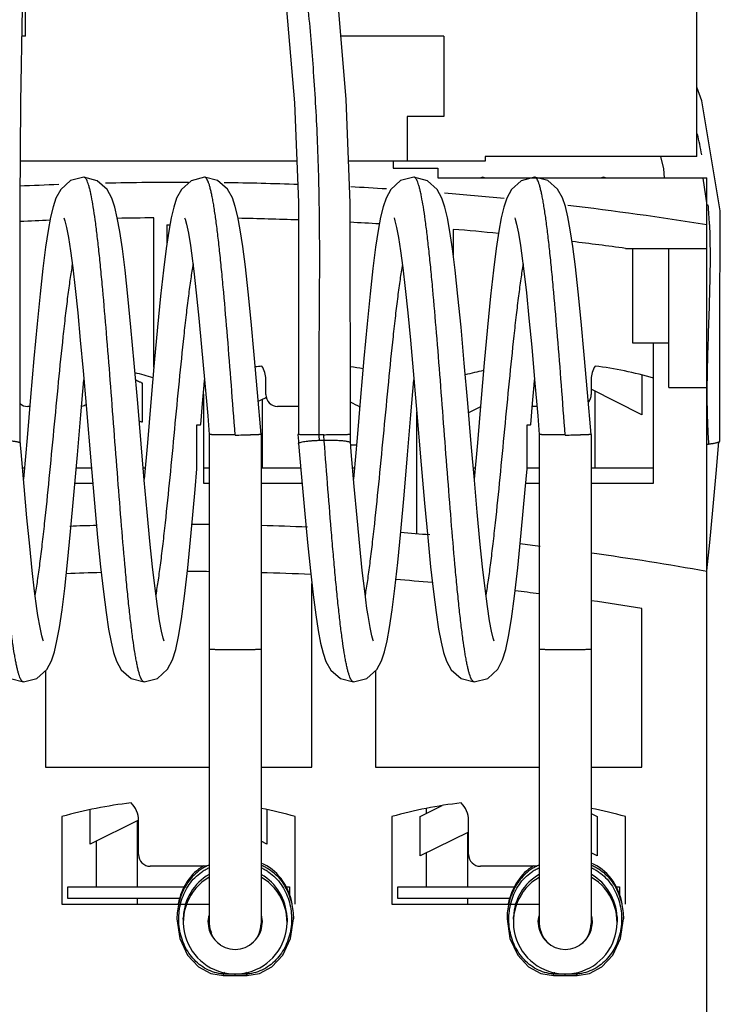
# Model space of a CAD drawing. Header units: millimetres. Extents: x 29 to 75, y 12 to 133.
# Tile 3 of 4: x 46 to 75, y 55 to 97. Entities that reach past the tile are written whole.
import ezdxf

# ---------------------------------------------------------------- set-up
doc = ezdxf.new("R2010")
doc.units = ezdxf.units.MM
doc.header["$LTSCALE"] = 9.408612
for name, color, linetype in [('00_COMPONENTS_1', 7, 'CONTINUOUS'), ('00_COMPONENTS_10_1', 7, 'CONTINUOUS'), ('00_COMPONENTS_13', 7, 'CONTINUOUS'), ('00_COMPONENTS_2_1', 7, 'CONTINUOUS'), ('00_COMPONENTS_46_1', 7, 'CONTINUOUS')]:
    doc.layers.add(name, color=color, linetype=linetype)

msp = doc.modelspace()

# ---------------------------------------------------------------- linework, layer by layer
at = {"layer": '00_COMPONENTS_1', "color": 7, "linetype": 'Continuous'}
for p, q in [((74.632, 90.299), (74.793, 89.16)), ((74.91, 88.338), (74.911, 88.32))]:
    msp.add_line(p, q, dxfattribs=at)
for points in [[(75.355, 79.151), (75.345, 83.685), (75.371, 88.917), (74.59, 93.577), (74.368, 94.157)], [(72.833, 91.222), (72.967, 90.695), (72.989, 90.322)], [(74.909, 88.338), (74.91, 88.332), (74.91, 88.32)]]:
    msp.add_lwpolyline(points, dxfattribs=at)
for centre, radius, start, end in [((53.896, 87.509), 21.031, 10.3453, 12.8496), ((52.757, 87.437), 22.172, 2.3284, 4.495), ((98.595, 80.731), 23.785, 183.0868, 184.1062), ((73.901, 86.164), 7.202, 277.187, 277.7411)]:
    msp.add_arc(centre, radius, start, end, dxfattribs=at)
for points, knots in [([(74.911, 88.32), (74.914, 88.238), (74.926, 87.905), (74.932, 87.572), (74.934, 87.321)], [0, 0, 0, 0, 0.247856, 1, 1, 1, 1]), ([(74.934, 87.321), (74.938, 86.839), (74.927, 85.864), (74.881, 84.394), (74.829, 82.911), (74.807, 81.919), (74.804, 81.423)], [0, 0, 0, 0, 0.245389, 0.495425, 0.747733, 1, 1, 1, 1]), ([(74.804, 81.423), (74.803, 81.257), (74.802, 80.6), (74.818, 79.942), (74.845, 79.45)], [0, 0, 0, 0, 0.25156, 1, 1, 1, 1]), ([(74.871, 79.028), (74.924, 79.035), (75.021, 79.05), (75.138, 79.071), (75.218, 79.089), (75.266, 79.101), (75.304, 79.114), (75.325, 79.123), (75.334, 79.128)], [0, 0, 0, 0, 0.332877, 0.624473, 0.747304, 0.851874, 0.936562, 1, 1, 1, 1]), ([(75.334, 79.128), (75.337, 79.13), (75.343, 79.133), (75.351, 79.14), (75.355, 79.147), (75.355, 79.151)], [0, 0, 0, 0, 0.351759, 0.626621, 1, 1, 1, 1])]:
    msp.add_open_spline(points, degree=3, knots=knots, dxfattribs=at)
at = {"layer": '00_COMPONENTS_10_1', "color": 7, "linetype": 'Continuous'}
for p, q in [((48.375, 90.344), (48.375, 90.344)), ((53.496, 90.343), (53.495, 90.343)), ((62.375, 90.344), (62.375, 90.344)), ((65.291, 90.343), (65.207, 90.322)), ((65.291, 90.343), (65.291, 90.343)), ((65.372, 90.322), (65.291, 90.343)), ((67.496, 90.343), (67.495, 90.343)), ((70.411, 90.344), (70.327, 90.322)), ((70.411, 90.344), (70.411, 90.344)), ((70.495, 90.322), (70.411, 90.344)), ((53.173, 77.98), (53.173, 79.84)), ((67.173, 77.98), (67.173, 79.84)), ((53.693, 79.435), (53.693, 79.435)), ((53.693, 79.435), (53.693, 58.699)), ((55.893, 79.435), (55.893, 79.435)), ((55.893, 79.435), (55.893, 58.699)), ((57.454, 79.435), (57.478, 79.146)), ((67.693, 79.435), (67.693, 79.435)), ((67.693, 79.435), (67.693, 58.699)), ((69.893, 79.435), (69.893, 79.435)), ((69.893, 79.435), (69.893, 58.699)), ((45.716, 78.695), (45.678, 79.136)), ((59.716, 78.695), (59.678, 79.138)), ((45.815, 68.944), (45.815, 68.944)), ((50.936, 68.944), (50.936, 68.944)), ((59.815, 68.944), (59.815, 68.944)), ((64.936, 68.944), (64.936, 68.944))]:
    msp.add_line(p, q, dxfattribs=at)
for points in [[(48.375, 90.344), (47.809, 90.197), (47.393, 89.823), (47.193, 89.457), (47.069, 89.089), (46.963, 88.648), (46.859, 88.086), (46.751, 87.369), (46.637, 86.478), (46.518, 85.401), (46.391, 84.128), (46.256, 82.658), (46.113, 81.021), (45.966, 79.292), (45.83, 77.703), (45.815, 77.541)], [(51.78, 70.668), (51.739, 70.795), (51.669, 71.089), (51.585, 71.537), (51.493, 72.137), (51.394, 72.898), (51.288, 73.827), (51.176, 74.914), (51.06, 76.139), (50.939, 77.5), (50.806, 79.041), (50.66, 80.762), (50.513, 82.459), (50.373, 83.989), (50.244, 85.295), (50.123, 86.395), (50.009, 87.305), (49.9, 88.039), (49.794, 88.615), (49.687, 89.069), (49.561, 89.449), (49.359, 89.821), (48.944, 90.195), (48.375, 90.344)], [(53.496, 90.343), (52.928, 90.195), (52.51, 89.819), (52.31, 89.449), (52.185, 89.074), (52.079, 88.624), (51.973, 88.049), (51.863, 87.314), (51.748, 86.399), (51.627, 85.295), (51.498, 83.987), (51.359, 82.471), (51.214, 80.8), (51.068, 79.08), (50.935, 77.537)], [(55.893, 79.435), (55.742, 81.21), (55.602, 82.809), (55.47, 84.229), (55.345, 85.48), (55.226, 86.541), (55.114, 87.411), (55.008, 88.108), (54.905, 88.659), (54.799, 89.097), (54.673, 89.47), (54.466, 89.839), (54.05, 90.203), (53.495, 90.343)], [(62.375, 90.344), (61.809, 90.197), (61.393, 89.823), (61.193, 89.457), (61.069, 89.089), (60.963, 88.648), (60.859, 88.086), (60.751, 87.369), (60.637, 86.478), (60.518, 85.401), (60.391, 84.128), (60.256, 82.658), (60.113, 81.021), (59.966, 79.292), (59.83, 77.703), (59.815, 77.541)], [(65.78, 70.668), (65.739, 70.795), (65.669, 71.089), (65.585, 71.537), (65.493, 72.137), (65.394, 72.898), (65.288, 73.827), (65.176, 74.914), (65.06, 76.139), (64.939, 77.5), (64.806, 79.041), (64.66, 80.762), (64.513, 82.459), (64.373, 83.989), (64.244, 85.295), (64.123, 86.395), (64.009, 87.305), (63.9, 88.039), (63.794, 88.615), (63.687, 89.069), (63.561, 89.449), (63.359, 89.821), (62.944, 90.195), (62.375, 90.344)], [(67.496, 90.343), (66.928, 90.195), (66.51, 89.819), (66.31, 89.449), (66.185, 89.074), (66.079, 88.624), (65.973, 88.049), (65.863, 87.314), (65.748, 86.399), (65.627, 85.295), (65.498, 83.987), (65.359, 82.471), (65.214, 80.8), (65.068, 79.08), (64.935, 77.537)], [(69.893, 79.435), (69.742, 81.21), (69.602, 82.809), (69.47, 84.229), (69.345, 85.48), (69.226, 86.541), (69.114, 87.411), (69.008, 88.108), (68.905, 88.659), (68.799, 89.097), (68.673, 89.47), (68.466, 89.839), (68.05, 90.203), (67.495, 90.343)], [(47.531, 88.62), (47.571, 88.497), (47.638, 88.216), (47.719, 87.79), (47.808, 87.221), (47.903, 86.505), (48.005, 85.63), (48.113, 84.598), (48.225, 83.427), (48.342, 82.128), (48.469, 80.662), (48.683, 78.149)], [(52.651, 88.62), (52.669, 88.57), (52.73, 88.345), (52.808, 87.966), (52.895, 87.44), (52.942, 87.121), (53.04, 86.364), (53.145, 85.444), (53.256, 84.363), (53.372, 83.137), (53.494, 81.771), (53.627, 80.223), (53.694, 79.435)], [(61.531, 88.62), (61.571, 88.497), (61.638, 88.216), (61.719, 87.79), (61.808, 87.221), (61.903, 86.505), (62.005, 85.63), (62.113, 84.598), (62.225, 83.427), (62.342, 82.128), (62.469, 80.662), (62.683, 78.149)], [(66.651, 88.62), (66.669, 88.57), (66.73, 88.345), (66.808, 87.966), (66.895, 87.44), (66.942, 87.121), (67.04, 86.364), (67.145, 85.444), (67.256, 84.363), (67.372, 83.137), (67.494, 81.771), (67.627, 80.223), (67.694, 79.435)], [(45.815, 68.944), (46.384, 69.092), (46.799, 69.466), (47.002, 69.84), (47.128, 70.222), (47.235, 70.677), (47.341, 71.255), (47.45, 71.992), (47.565, 72.908), (47.686, 74.009), (47.815, 75.322), (47.956, 76.865), (48.103, 78.568), (48.248, 80.266), (48.375, 81.748)], [(53.333, 79.852), (53.409, 80.754), (53.475, 81.521), (53.496, 81.748)], [(59.815, 68.944), (60.384, 69.092), (60.799, 69.466), (61.002, 69.84), (61.128, 70.222), (61.235, 70.677), (61.341, 71.255), (61.45, 71.992), (61.565, 72.908), (61.686, 74.009), (61.815, 75.322), (61.956, 76.865), (62.103, 78.568), (62.248, 80.266), (62.375, 81.748)], [(67.333, 79.852), (67.409, 80.754), (67.475, 81.521), (67.496, 81.748)], [(43.484, 79.075), (43.595, 77.779), (43.732, 76.229), (43.861, 74.847), (43.983, 73.646), (44.099, 72.629), (44.209, 71.789), (44.314, 71.115), (44.415, 70.584), (44.519, 70.163), (44.643, 69.805), (44.848, 69.444), (45.265, 69.082), (45.815, 68.944)], [(57.486, 79.055), (57.595, 77.779), (57.732, 76.229), (57.861, 74.847), (57.983, 73.646), (58.099, 72.629), (58.209, 71.789), (58.314, 71.115), (58.415, 70.584), (58.519, 70.163), (58.643, 69.805), (58.848, 69.444), (59.265, 69.082), (59.815, 68.944)], [(74.803, 73.646), (74.925, 74.847), (75.055, 76.229), (75.191, 77.779), (75.306, 79.126)], [(46.661, 70.666), (46.648, 70.701), (46.591, 70.902), (46.516, 71.255), (46.43, 71.754), (46.384, 72.059), (46.288, 72.783), (46.186, 73.663), (46.077, 74.7), (45.963, 75.892), (45.842, 77.229), (45.716, 78.695)], [(60.661, 70.666), (60.648, 70.701), (60.591, 70.902), (60.516, 71.255), (60.43, 71.754), (60.384, 72.059), (60.288, 72.783), (60.186, 73.663), (60.077, 74.7), (59.963, 75.892), (59.842, 77.229), (59.716, 78.695)], [(48.683, 78.149), (48.825, 76.526), (48.96, 75.069), (49.085, 73.815), (49.204, 72.756), (49.316, 71.88), (49.424, 71.174), (49.527, 70.621), (49.633, 70.185), (49.758, 69.82), (49.959, 69.456), (50.376, 69.087), (50.936, 68.944)], [(62.683, 78.149), (62.825, 76.526), (62.96, 75.069), (63.085, 73.815), (63.204, 72.756), (63.316, 71.88), (63.424, 71.174), (63.527, 70.621), (63.633, 70.185), (63.758, 69.82), (63.959, 69.456), (64.376, 69.087), (64.936, 68.944)], [(50.936, 68.944), (51.505, 69.092), (51.928, 69.477), (52.137, 69.877), (52.271, 70.309), (52.393, 70.868), (52.517, 71.616), (52.646, 72.584), (52.782, 73.781), (52.93, 75.261), (53.097, 77.098), (53.173, 77.98)], [(64.936, 68.944), (65.505, 69.092), (65.928, 69.477), (66.137, 69.877), (66.271, 70.309), (66.393, 70.868), (66.517, 71.616), (66.646, 72.584), (66.782, 73.781), (66.93, 75.261), (67.097, 77.098), (67.173, 77.98)]]:
    msp.add_lwpolyline(points, dxfattribs=at)
for centre, radius, start, end in [((54.832, 119.692), 40.281, 269.9441, 270.8634), ((68.832, 119.692), 40.281, 269.9441, 270.8634), ((54.793, 58.696), 1.1, 180, 360), ((68.793, 58.696), 1.1, 180, 360)]:
    msp.add_arc(centre, radius, start, end, dxfattribs=at)
for points, knots in [([(50.936, 68.944), (50.929, 68.944), (50.915, 68.947), (50.894, 68.957), (50.874, 68.974), (50.845, 69.007), (50.811, 69.066), (50.771, 69.156), (50.732, 69.271), (50.693, 69.411), (50.653, 69.576), (50.613, 69.765), (50.574, 69.978), (50.518, 70.307), (50.45, 70.774), (50.371, 71.397), (50.292, 72.1), (50.212, 72.876), (50.103, 74.033), (49.969, 75.6), (49.813, 77.582), (49.656, 79.643), (49.499, 81.704), (49.342, 83.686), (49.208, 85.253), (49.099, 86.41), (49.019, 87.186), (48.94, 87.889), (48.861, 88.513), (48.782, 89.051), (48.714, 89.444), (48.658, 89.711), (48.618, 89.876), (48.579, 90.016), (48.54, 90.131), (48.5, 90.221), (48.466, 90.28), (48.437, 90.314), (48.417, 90.331), (48.396, 90.341), (48.382, 90.344), (48.375, 90.344)], [0, 0, 0, 0, 0.000935, 0.001961, 0.003147, 0.004536, 0.008024, 0.012546, 0.018149, 0.024853, 0.032667, 0.041584, 0.051583, 0.062637, 0.087807, 0.116876, 0.149613, 0.185712, 0.224802, 0.310451, 0.403371, 0.499964, 0.596564, 0.689484, 0.775141, 0.814242, 0.850341, 0.883069, 0.91215, 0.937337, 0.958394, 0.967305, 0.975114, 0.98182, 0.98743, 0.991961, 0.995457, 0.99685, 0.998038, 0.999065, 1, 1, 1, 1]), ([(54.793, 79.411), (54.739, 80.118), (54.634, 81.506), (54.475, 83.525), (54.339, 85.124), (54.229, 86.307), (54.148, 87.102), (54.068, 87.822), (53.988, 88.462), (53.919, 88.941), (53.863, 89.279), (53.822, 89.498), (53.782, 89.692), (53.742, 89.862), (53.702, 90.006), (53.662, 90.125), (53.622, 90.218), (53.587, 90.278), (53.558, 90.313), (53.538, 90.33), (53.517, 90.34), (53.502, 90.343), (53.496, 90.343)], [0, 0, 0, 0, 0.192025, 0.377347, 0.54872, 0.626999, 0.699356, 0.765099, 0.823538, 0.874086, 0.89628, 0.916364, 0.934298, 0.950047, 0.963582, 0.974886, 0.983981, 0.990968, 0.993743, 0.996104, 0.998144, 1, 1, 1, 1]), ([(64.936, 68.944), (64.929, 68.944), (64.915, 68.947), (64.894, 68.957), (64.874, 68.974), (64.845, 69.007), (64.811, 69.066), (64.771, 69.156), (64.732, 69.271), (64.693, 69.411), (64.653, 69.576), (64.613, 69.765), (64.574, 69.978), (64.518, 70.307), (64.45, 70.774), (64.371, 71.397), (64.292, 72.1), (64.212, 72.876), (64.103, 74.033), (63.969, 75.6), (63.813, 77.582), (63.656, 79.643), (63.499, 81.704), (63.342, 83.686), (63.208, 85.253), (63.099, 86.41), (63.019, 87.186), (62.94, 87.889), (62.861, 88.513), (62.782, 89.051), (62.714, 89.444), (62.658, 89.711), (62.618, 89.876), (62.579, 90.016), (62.54, 90.131), (62.5, 90.221), (62.466, 90.28), (62.437, 90.314), (62.417, 90.331), (62.396, 90.341), (62.382, 90.344), (62.375, 90.344)], [0, 0, 0, 0, 0.000935, 0.001961, 0.003147, 0.004536, 0.008024, 0.012546, 0.018149, 0.024853, 0.032667, 0.041584, 0.051583, 0.062637, 0.087807, 0.116876, 0.149613, 0.185712, 0.224802, 0.310451, 0.403371, 0.499964, 0.596564, 0.689484, 0.775141, 0.814242, 0.850341, 0.883069, 0.91215, 0.937337, 0.958394, 0.967305, 0.975114, 0.98182, 0.98743, 0.991961, 0.995457, 0.99685, 0.998038, 0.999065, 1, 1, 1, 1]), ([(65.291, 90.343), (65.293, 90.343), (65.303, 90.342), (65.312, 90.34), (65.318, 90.337)], [0, 0, 0, 0, 0.243543, 1, 1, 1, 1]), ([(68.793, 79.411), (68.739, 80.118), (68.634, 81.506), (68.475, 83.525), (68.339, 85.124), (68.229, 86.307), (68.148, 87.102), (68.068, 87.822), (67.988, 88.462), (67.919, 88.941), (67.863, 89.279), (67.822, 89.498), (67.782, 89.692), (67.742, 89.862), (67.702, 90.006), (67.662, 90.125), (67.622, 90.218), (67.587, 90.278), (67.558, 90.313), (67.538, 90.33), (67.517, 90.34), (67.502, 90.343), (67.496, 90.343)], [0, 0, 0, 0, 0.192025, 0.377347, 0.54872, 0.626999, 0.699356, 0.765099, 0.823538, 0.874086, 0.89628, 0.916364, 0.934298, 0.950047, 0.963582, 0.974886, 0.983981, 0.990968, 0.993743, 0.996104, 0.998144, 1, 1, 1, 1]), ([(70.411, 90.344), (70.414, 90.344), (70.423, 90.343), (70.433, 90.34), (70.439, 90.337)], [0, 0, 0, 0, 0.242936, 1, 1, 1, 1]), ([(47.884, 86.646), (47.849, 86.434), (47.779, 85.98), (47.681, 85.255), (47.583, 84.446), (47.449, 83.239), (47.285, 81.621), (47.093, 79.615), (46.901, 77.611), (46.737, 75.996), (46.602, 74.794), (46.504, 73.99), (46.407, 73.269), (46.337, 72.818), (46.301, 72.609)], [0, 0, 0, 0, 0.045505, 0.097552, 0.155467, 0.218381, 0.355448, 0.500882, 0.64617, 0.782923, 0.84555, 0.903139, 0.954886, 1, 1, 1, 1]), ([(53.008, 86.669), (52.972, 86.459), (52.903, 86.007), (52.805, 85.284), (52.707, 84.478), (52.573, 83.274), (52.409, 81.657), (52.216, 79.652), (52.024, 77.646), (51.86, 76.028), (51.725, 74.822), (51.627, 74.015), (51.53, 73.291), (51.46, 72.838), (51.424, 72.628)], [0, 0, 0, 0, 0.045257, 0.09711, 0.154791, 0.217521, 0.354405, 0.499756, 0.645162, 0.782115, 0.84494, 0.902722, 0.954636, 1, 1, 1, 1]), ([(61.884, 86.646), (61.849, 86.434), (61.779, 85.98), (61.681, 85.255), (61.583, 84.446), (61.449, 83.239), (61.285, 81.621), (61.093, 79.615), (60.901, 77.611), (60.737, 75.996), (60.602, 74.794), (60.504, 73.99), (60.407, 73.269), (60.337, 72.818), (60.301, 72.609)], [0, 0, 0, 0, 0.045505, 0.097552, 0.155467, 0.218381, 0.355448, 0.500882, 0.64617, 0.782923, 0.84555, 0.903139, 0.954886, 1, 1, 1, 1]), ([(67.008, 86.669), (66.972, 86.459), (66.903, 86.007), (66.805, 85.284), (66.707, 84.478), (66.573, 83.274), (66.409, 81.657), (66.216, 79.652), (66.024, 77.646), (65.86, 76.028), (65.725, 74.822), (65.627, 74.015), (65.53, 73.291), (65.46, 72.838), (65.424, 72.628)], [0, 0, 0, 0, 0.045257, 0.09711, 0.154791, 0.217521, 0.354405, 0.499756, 0.645162, 0.782115, 0.84494, 0.902722, 0.954636, 1, 1, 1, 1]), ([(53.173, 79.84), (53.186, 79.84), (53.208, 79.841), (53.241, 79.842), (53.268, 79.844), (53.291, 79.845), (53.308, 79.847), (53.32, 79.848), (53.326, 79.849), (53.33, 79.85), (53.332, 79.851), (53.333, 79.852), (53.333, 79.852)], [0, 0, 0, 0, 0.228795, 0.429614, 0.601188, 0.742299, 0.852436, 0.931666, 0.959757, 0.98025, 0.993353, 1, 1, 1, 1]), ([(67.173, 79.84), (67.186, 79.84), (67.208, 79.841), (67.241, 79.842), (67.268, 79.844), (67.291, 79.845), (67.308, 79.847), (67.32, 79.848), (67.326, 79.849), (67.33, 79.85), (67.332, 79.851), (67.333, 79.852), (67.333, 79.852)], [0, 0, 0, 0, 0.228795, 0.429614, 0.601188, 0.742299, 0.852436, 0.931666, 0.959757, 0.98025, 0.993353, 1, 1, 1, 1]), ([(54.147, 79.416), (54.114, 79.417), (54.051, 79.418), (53.961, 79.42), (53.884, 79.422), (53.826, 79.424), (53.787, 79.426), (53.763, 79.427), (53.742, 79.428), (53.725, 79.43), (53.712, 79.431), (53.703, 79.432), (53.697, 79.433), (53.694, 79.434), (53.694, 79.435), (53.694, 79.435)], [0, 0, 0, 0, 0.219688, 0.416704, 0.588699, 0.733326, 0.794646, 0.848248, 0.893844, 0.931252, 0.96047, 0.981526, 0.9945, 0.998068, 1, 1, 1, 1]), ([(54.793, 79.412), (54.736, 79.412), (54.52, 79.412), (54.305, 79.414), (54.147, 79.416)], [0, 0, 0, 0, 0.265909, 1, 1, 1, 1]), ([(55.893, 79.435), (55.893, 79.435), (55.892, 79.434), (55.889, 79.433), (55.884, 79.432), (55.875, 79.431), (55.861, 79.43), (55.844, 79.428), (55.824, 79.427), (55.8, 79.426), (55.76, 79.424), (55.703, 79.422), (55.625, 79.42), (55.536, 79.418), (55.473, 79.417), (55.439, 79.416)], [0, 0, 0, 0, 0.001874, 0.005356, 0.018165, 0.039076, 0.068174, 0.105487, 0.151015, 0.204579, 0.265889, 0.410578, 0.582731, 0.779992, 1, 1, 1, 1]), ([(57.454, 79.435), (57.454, 79.436), (57.455, 79.437), (57.458, 79.437), (57.462, 79.438), (57.466, 79.439), (57.468, 79.439)], [0, 0, 0, 0, 0.085434, 0.273104, 0.577087, 1, 1, 1, 1]), ([(57.468, 79.431), (57.466, 79.432), (57.463, 79.432), (57.458, 79.433), (57.455, 79.434), (57.454, 79.435), (57.454, 79.435)], [0, 0, 0, 0, 0.417354, 0.720174, 0.910692, 1, 1, 1, 1]), ([(58.553, 79.412), (58.427, 79.412), (58.243, 79.412), (58.006, 79.415), (57.85, 79.417), (57.715, 79.42), (57.607, 79.423), (57.534, 79.426), (57.491, 79.429), (57.475, 79.431), (57.468, 79.431)], [0, 0, 0, 0, 0.348728, 0.509823, 0.655021, 0.779913, 0.881159, 0.955489, 0.98157, 1, 1, 1, 1]), ([(59.653, 79.435), (59.653, 79.435), (59.65, 79.434), (59.647, 79.433), (59.64, 79.432), (59.631, 79.431), (59.62, 79.429), (59.599, 79.428), (59.567, 79.426), (59.521, 79.424), (59.465, 79.422), (59.401, 79.42), (59.329, 79.418), (59.249, 79.417), (59.13, 79.415), (58.969, 79.413), (58.765, 79.412), (58.625, 79.411), (58.553, 79.411)], [0, 0, 0, 0, 0.001528, 0.005156, 0.011091, 0.01937, 0.030005, 0.043002, 0.076046, 0.118117, 0.168653, 0.227091, 0.292866, 0.365412, 0.444159, 0.617213, 0.804939, 1, 1, 1, 1]), ([(59.815, 68.944), (59.808, 68.944), (59.794, 68.947), (59.774, 68.957), (59.754, 68.973), (59.726, 69.005), (59.692, 69.063), (59.653, 69.151), (59.614, 69.264), (59.576, 69.401), (59.536, 69.562), (59.497, 69.746), (59.458, 69.953), (59.403, 70.273), (59.336, 70.728), (59.258, 71.336), (59.18, 72.022), (59.102, 72.779), (59.024, 73.6), (58.945, 74.477), (58.839, 75.736), (58.708, 77.386), (58.605, 78.727), (58.553, 79.411)], [0, 0, 0, 0, 0.001883, 0.003944, 0.006317, 0.009095, 0.016066, 0.025121, 0.036349, 0.049767, 0.065364, 0.08312, 0.103005, 0.124987, 0.175096, 0.233088, 0.298381, 0.370341, 0.448331, 0.53169, 0.619622, 0.805798, 1, 1, 1, 1]), ([(68.147, 79.416), (68.114, 79.417), (68.051, 79.418), (67.961, 79.42), (67.884, 79.422), (67.826, 79.424), (67.787, 79.426), (67.763, 79.427), (67.742, 79.428), (67.725, 79.43), (67.712, 79.431), (67.703, 79.432), (67.697, 79.433), (67.694, 79.434), (67.694, 79.435), (67.694, 79.435)], [0, 0, 0, 0, 0.219688, 0.416704, 0.588699, 0.733326, 0.794646, 0.848248, 0.893844, 0.931252, 0.96047, 0.981526, 0.9945, 0.998068, 1, 1, 1, 1]), ([(68.793, 79.412), (68.736, 79.412), (68.52, 79.412), (68.305, 79.414), (68.147, 79.416)], [0, 0, 0, 0, 0.265909, 1, 1, 1, 1]), ([(69.893, 79.435), (69.893, 79.435), (69.892, 79.434), (69.889, 79.433), (69.884, 79.432), (69.875, 79.431), (69.861, 79.43), (69.844, 79.428), (69.824, 79.427), (69.8, 79.426), (69.76, 79.424), (69.703, 79.422), (69.625, 79.42), (69.536, 79.418), (69.473, 79.417), (69.439, 79.416)], [0, 0, 0, 0, 0.001874, 0.005356, 0.018165, 0.039076, 0.068174, 0.105487, 0.151015, 0.204579, 0.265889, 0.410578, 0.582731, 0.779992, 1, 1, 1, 1]), ([(45.815, 68.944), (45.809, 68.944), (45.795, 68.947), (45.775, 68.956), (45.756, 68.972), (45.729, 69.002), (45.695, 69.056), (45.658, 69.14), (45.62, 69.246), (45.582, 69.376), (45.544, 69.528), (45.506, 69.702), (45.468, 69.898), (45.415, 70.202), (45.35, 70.633), (45.274, 71.209), (45.198, 71.861), (45.122, 72.581), (45.046, 73.363), (44.97, 74.201), (44.866, 75.407), (44.738, 76.995), (44.639, 78.287), (44.588, 78.949)], [0, 0, 0, 0, 0.001913, 0.003997, 0.006384, 0.009165, 0.01611, 0.025101, 0.036235, 0.049533, 0.064987, 0.082579, 0.102281, 0.124064, 0.173733, 0.231268, 0.296139, 0.367738, 0.445454, 0.528668, 0.616655, 0.80369, 1, 1, 1, 1]), ([(53.693, 70.337), (53.693, 70.337), (53.695, 70.336), (53.699, 70.335), (53.706, 70.334), (53.715, 70.333), (53.727, 70.332), (53.748, 70.33), (53.78, 70.328), (53.826, 70.326), (53.881, 70.324), (53.946, 70.322), (54.018, 70.321), (54.098, 70.319), (54.217, 70.317), (54.378, 70.315), (54.581, 70.314), (54.722, 70.314), (54.793, 70.314)], [0, 0, 0, 0, 0.001604, 0.005359, 0.011453, 0.019906, 0.030702, 0.043817, 0.0769, 0.118867, 0.169293, 0.227721, 0.293574, 0.366229, 0.444991, 0.617684, 0.805144, 1, 1, 1, 1]), ([(54.793, 70.314), (54.865, 70.314), (55.005, 70.314), (55.209, 70.315), (55.37, 70.317), (55.489, 70.319), (55.568, 70.321), (55.641, 70.322), (55.705, 70.324), (55.76, 70.326), (55.806, 70.328), (55.838, 70.33), (55.859, 70.332), (55.871, 70.333), (55.88, 70.334), (55.887, 70.335), (55.891, 70.336), (55.893, 70.337), (55.893, 70.337)], [0, 0, 0, 0, 0.194856, 0.382316, 0.555009, 0.633771, 0.706426, 0.772279, 0.830707, 0.881133, 0.9231, 0.956183, 0.969298, 0.980094, 0.988547, 0.994641, 0.998396, 1, 1, 1, 1]), ([(67.693, 70.337), (67.693, 70.337), (67.695, 70.336), (67.699, 70.335), (67.706, 70.334), (67.715, 70.333), (67.727, 70.332), (67.748, 70.33), (67.78, 70.328), (67.826, 70.326), (67.881, 70.324), (67.946, 70.322), (68.018, 70.321), (68.098, 70.319), (68.217, 70.317), (68.378, 70.315), (68.581, 70.314), (68.722, 70.314), (68.793, 70.314)], [0, 0, 0, 0, 0.001604, 0.005359, 0.011453, 0.019906, 0.030702, 0.043817, 0.0769, 0.118867, 0.169293, 0.227721, 0.293574, 0.366229, 0.444991, 0.617684, 0.805144, 1, 1, 1, 1]), ([(68.793, 70.314), (68.865, 70.314), (69.005, 70.314), (69.209, 70.315), (69.37, 70.317), (69.489, 70.319), (69.568, 70.321), (69.641, 70.322), (69.705, 70.324), (69.76, 70.326), (69.806, 70.328), (69.838, 70.33), (69.859, 70.332), (69.871, 70.333), (69.88, 70.334), (69.887, 70.335), (69.891, 70.336), (69.893, 70.337), (69.893, 70.337)], [0, 0, 0, 0, 0.194856, 0.382316, 0.555009, 0.633771, 0.706426, 0.772279, 0.830707, 0.881133, 0.9231, 0.956183, 0.969298, 0.980094, 0.988547, 0.994641, 0.998396, 1, 1, 1, 1])]:
    msp.add_open_spline(points, degree=3, knots=knots, dxfattribs=at)
at = {"layer": '00_COMPONENTS_13', "color": 7, "linetype": 'Continuous'}
for p, q in [((74.368, 91.222), (74.368, 131.222)), ((45.893, 96.322), (45.893, 97.722)), ((45.893, 96.322), (45.751, 96.322)), ((63.643, 96.322), (59.274, 96.322)), ((63.643, 96.322), (63.643, 92.922)), ((62.093, 92.922), (62.093, 91.022)), ((63.643, 92.922), (62.093, 92.922)), ((57.404, 91.022), (45.691, 91.022)), ((65.393, 91.022), (59.605, 91.022)), ((61.493, 91.022), (61.493, 90.722)), ((65.393, 91.222), (65.393, 91.022)), ((74.368, 91.222), (65.393, 91.222)), ((61.493, 90.722), (63.393, 90.722)), ((63.393, 90.722), (63.393, 90.322)), ((63.393, 90.322), (74.793, 90.322)), ((74.793, 44.572), (74.793, 90.322)), ((51.343, 82.286), (51.343, 88.618)), ((51.893, 88.322), (51.893, 87.513)), ((51.893, 88.322), (52.023, 88.322)), ((64.043, 88.132), (64.043, 87.031)), ((71.344, 87.322), (74.793, 87.322)), ((71.643, 87.322), (71.643, 83.322)), ((73.193, 81.422), (73.193, 87.322)), ((71.643, 83.322), (73.193, 83.322)), ((72.543, 77.372), (72.543, 83.322)), ((72.043, 81.96), (72.043, 80.272)), ((50.843, 81.63), (50.843, 79.953)), ((56.093, 81.122), (56.093, 81.775)), ((69.893, 81.775), (69.893, 81.122)), ((73.193, 81.422), (74.793, 81.422)), ((53.443, 81.145), (53.443, 77.372)), ((72.043, 80.272), (69.893, 81.348)), ((70.043, 81.273), (70.043, 78.022)), ((46.079, 80.622), (45.993, 80.622)), ((55.943, 80.927), (55.943, 78.022)), ((57.478, 80.622), (56.593, 80.622)), ((65.197, 80.599), (64.695, 80.348)), ((67.592, 80.622), (67.398, 80.622)), ((62.493, 75.218), (62.493, 80.382)), ((55.893, 78.991), (55.943, 78.991)), ((59.69, 78.991), (59.94, 78.991)), ((45.774, 78.022), (45.857, 78.022)), ((48.056, 78.022), (48.694, 78.022)), ((50.894, 78.022), (50.977, 78.022)), ((53.443, 78.022), (53.693, 78.022)), ((55.893, 78.022), (57.574, 78.022)), ((59.774, 78.022), (59.857, 78.022)), ((64.894, 78.022), (64.977, 78.022)), ((67.173, 78.022), (67.693, 78.022)), ((69.893, 78.022), (72.543, 78.022)), ((48, 77.372), (48.751, 77.372)), ((53.443, 77.372), (53.693, 77.372)), ((55.893, 77.372), (57.631, 77.372)), ((67.12, 77.372), (67.693, 77.372)), ((69.893, 77.372), (72.543, 77.372)), ((58.043, 65.322), (58.043, 73.121)), ((72.043, 65.322), (72.043, 72.06)), ((46.743, 69.416), (46.743, 65.322)), ((60.743, 69.416), (60.743, 65.322)), ((46.743, 65.322), (53.693, 65.322)), ((55.893, 65.322), (58.043, 65.322)), ((60.743, 65.322), (67.693, 65.322)), ((69.893, 65.322), (72.043, 65.322)), ((48.643, 62.063), (48.643, 63.527)), ((56.143, 63.527), (56.143, 62.063)), ((62.643, 63.24), (63.575, 63.7)), ((62.897, 63.579), (62.897, 63.366)), ((47.443, 63.228), (47.443, 59.522)), ((50.693, 63.077), (48.643, 62.063)), ((50.643, 63.052), (50.643, 60.256)), ((50.693, 61.622), (50.693, 63.078)), ((57.343, 59.522), (57.343, 63.228)), ((61.443, 63.228), (61.443, 59.522)), ((62.643, 61.563), (62.643, 63.24)), ((64.693, 61.622), (64.693, 63.078)), ((69.893, 63.363), (70.143, 63.24)), ((70.143, 63.24), (70.143, 61.563)), ((71.343, 59.522), (71.343, 63.228)), ((64.693, 62.577), (62.643, 61.563)), ((64.643, 62.552), (64.643, 60.256)), ((48.897, 62.189), (48.897, 60.256)), ((56.143, 62.063), (55.893, 62.187)), ((62.897, 61.689), (62.897, 60.256)), ((70.143, 61.563), (69.893, 61.687)), ((53.593, 61.122), (51.193, 61.122)), ((67.593, 61.122), (65.193, 61.122)), ((47.693, 60.256), (52.66, 60.256)), ((47.693, 59.756), (47.693, 60.256)), ((56.932, 60.256), (57.093, 60.256)), ((57.093, 60.256), (57.093, 59.883)), ((61.693, 60.256), (66.66, 60.256)), ((61.693, 59.756), (61.693, 60.256)), ((70.932, 60.256), (71.093, 60.256)), ((71.093, 60.256), (71.093, 59.883)), ((52.448, 59.756), (47.693, 59.756)), ((50.643, 59.756), (50.643, 59.522)), ((66.448, 59.756), (61.693, 59.756)), ((64.643, 59.756), (64.643, 59.522)), ((47.443, 59.522), (53.693, 59.522)), ((61.443, 59.522), (67.693, 59.522))]:
    msp.add_line(p, q, dxfattribs=at)
for centre, radius, start, end in [((52.393, -50.156), 140.278, 92.07519, 92.75357), ((52.393, -50.156), 140.278, 89.82967, 91.2678), ((52.393, -50.156), 140.278, 87.92297, 89.21015), ((52.393, -50.156), 140.278, 86.39538, 87.0171), ((52.393, -50.156), 140.278, 84.34936, 85.38744), ((52.393, -50.156), 140.278, 80.81149, 83.24224), ((52.393, -50.156), 138.778, 92.25322, 92.77322), ((52.393, -50.156), 138.778, 90.43351, 91.07119), ((52.393, -50.156), 138.778, 87.90131, 88.95755), ((52.393, -50.156), 138.778, 86.48191, 86.99199), ((52.393, -50.156), 138.778, 84.39018, 85.18451), ((52.393, -50.156), 138.778, 82.15146, 83.09248), ((57.693, 67.436), 15, 96.7736, 97.8438), ((55.093, 81.775), 1, 0, 33.8192), ((57.693, 67.436), 15, 80.3096, 82.3961), ((70.893, 81.775), 1, 146.1808, 180), ((68.293, 67.436), 15, 73.5408, 83.2264), ((47.093, 68.482), 14, 72.4952, 75.7114), ((68.293, 67.436), 15, 101.3977, 104.4308), ((-200.515, 597.726), 576.933, 296.373797, 296.414618), ((56.593, 81.122), 0.5, 180, 270), ((69.393, 81.122), 0.5, 323.1593, 360), ((45.993, 81.122), 0.5, 229.8147, 270), ((48.193, 81.122), 0.5, 281.6058, 304.4734), ((318.248, 602.46), 582.217, 243.633336, 243.677363), ((52.393, -50.818), 126.44, 91.57391, 92.09004), ((52.393, -50.818), 126.44, 89.40831, 89.74303), ((52.393, -50.818), 126.44, 87.52145, 88.4061), ((52.393, -50.818), 126.44, 85.16809, 85.73112), ((52.393, -50.818), 126.44, 83.03217, 83.42184), ((52.393, -50.818), 126.44, 79.79567, 82.03042), ((52.393, -50.818), 124.44, 91.51039, 92.19268), ((52.393, -50.818), 124.44, 89.4014, 89.83001), ((52.393, -50.818), 124.44, 87.41729, 88.38819), ((52.393, -50.818), 124.44, 85.0355, 85.75437), ((52.393, -50.818), 124.44, 82.93713, 83.41167), ((52.393, -50.818), 124.44, 80.91454, 81.91485), ((52.393, 45.922), 18, 96.4345, 105.962), ((49.693, 63.078), 1, 0, 46.938), ((52.393, 45.922), 18, 74.038, 78.7834), ((66.393, 45.922), 18, 96.4345, 105.962), ((63.693, 63.078), 1, 0, 46.938), ((66.393, 45.922), 18, 74.038, 78.7834), ((51.193, 61.622), 0.5, 180, 270), ((65.193, 61.622), 0.5, 180, 270)]:
    msp.add_arc(centre, radius, start, end, dxfattribs=at)
for points, knots in [([(50.574, 81.749), (50.601, 81.736), (50.654, 81.711), (50.732, 81.671), (50.781, 81.66), (50.843, 81.612), (50.843, 81.63)], [0, 0, 0, 0, 0.306062, 0.606532, 0.824882, 1, 1, 1, 1]), ([(50.843, 79.953), (50.843, 79.941), (50.799, 79.973), (50.768, 79.98), (50.739, 79.994), (50.724, 80.001)], [0, 0, 0, 0, 0.273869, 0.635188, 1, 1, 1, 1])]:
    msp.add_open_spline(points, degree=3, knots=knots, dxfattribs=at)
at = {"layer": '00_COMPONENTS_2_1', "color": 7, "linetype": 'Continuous'}
for p, q in [((52.324, 58.974), (52.324, 58.89)), ((52.593, 58.878), (52.596, 58.982)), ((52.593, 58.878), (52.593, 58.757)), ((56.991, 58.977), (56.993, 58.878)), ((56.993, 58.878), (56.993, 58.757)), ((57.262, 58.89), (57.262, 58.974)), ((66.324, 58.974), (66.324, 58.89)), ((66.593, 58.878), (66.596, 58.982)), ((66.593, 58.878), (66.593, 58.757)), ((70.991, 58.977), (70.993, 58.878)), ((70.993, 58.878), (70.993, 58.757)), ((71.262, 58.89), (71.262, 58.974)), ((53.648, 58.775), (53.646, 58.818)), ((53.672, 58.69), (53.648, 58.775)), ((53.659, 58.692), (53.659, 58.689)), ((53.663, 58.693), (53.664, 58.69)), ((55.936, 58.756), (55.916, 58.689)), ((55.923, 58.69), (55.923, 58.693)), ((55.927, 58.69), (55.928, 58.692)), ((55.94, 58.823), (55.936, 58.756)), ((67.648, 58.775), (67.646, 58.818)), ((67.672, 58.69), (67.648, 58.775)), ((67.659, 58.692), (67.659, 58.689)), ((67.663, 58.693), (67.664, 58.69)), ((69.936, 58.756), (69.916, 58.689)), ((69.923, 58.69), (69.923, 58.693)), ((69.927, 58.69), (69.928, 58.692)), ((69.94, 58.823), (69.936, 58.756)), ((54.293, 56.49), (54.319, 56.49)), ((54.319, 56.49), (55.267, 56.49)), ((54.793, 56.49), (54.793, 56.558)), ((54.793, 56.495), (54.793, 56.49)), ((55.267, 56.49), (55.293, 56.49)), ((68.293, 56.49), (68.319, 56.49)), ((68.319, 56.49), (69.267, 56.49)), ((68.793, 56.49), (68.793, 56.558)), ((68.793, 56.495), (68.793, 56.49)), ((69.267, 56.49), (69.293, 56.49))]:
    msp.add_line(p, q, dxfattribs=at)
for points in [[(52.324, 58.89), (52.446, 58.058), (52.777, 57.359), (53.239, 56.863), (53.765, 56.578), (54.293, 56.49)], [(55.293, 56.49), (55.822, 56.579), (56.349, 56.865), (56.811, 57.361), (57.141, 58.06), (57.262, 58.89)], [(66.324, 58.89), (66.446, 58.058), (66.777, 57.359), (67.239, 56.863), (67.765, 56.578), (68.293, 56.49)], [(69.293, 56.49), (69.822, 56.579), (70.349, 56.865), (70.811, 57.361), (71.141, 58.06), (71.262, 58.89)]]:
    msp.add_lwpolyline(points, dxfattribs=at)
for centre, radius, start, end in [((54.793, 58.757), 2.199, 120.343, 270.0074), ((54.792, 58.877), 2.199, 120.1776, 177.2581), ((54.794, 58.757), 2.199, 269.9925, 59.6568), ((54.795, 58.877), 2.199, 2.5953, 59.823), ((68.793, 58.757), 2.199, 120.343, 270.0074), ((68.792, 58.877), 2.199, 120.1776, 177.2581), ((68.794, 58.757), 2.199, 269.9925, 59.6568), ((68.795, 58.877), 2.199, 2.5953, 59.823), ((55.246, 58.89), 2.922, 178.3487, 179.9999), ((54.793, 58.757), 1.15, 173.2679, 236.9947), ((54.795, 58.757), 1.151, 166.4904, 173.259), ((54.793, 58.757), 1.15, 302.9889, 6.7338), ((54.792, 58.757), 1.151, 6.7427, 13.5368), ((69.246, 58.89), 2.922, 178.3487, 179.9999), ((68.793, 58.757), 1.15, 173.2679, 236.9947), ((68.795, 58.757), 1.151, 166.4904, 173.259), ((68.793, 58.757), 1.15, 302.9889, 6.7338), ((68.792, 58.757), 1.151, 6.7427, 13.5368), ((54.795, 58.881), 1.152, 183.1607, 186.1197), ((54.797, 58.881), 1.154, 186.1204, 189.4393), ((54.799, 58.882), 1.156, 189.5793, 209.2637), ((54.789, 58.881), 1.154, 350.57, 353.8786), ((54.791, 58.881), 1.152, 353.8791, 355.0866), ((54.792, 58.881), 1.152, 355.0869, 356.7406), ((68.795, 58.881), 1.152, 183.1607, 186.1197), ((68.797, 58.881), 1.154, 186.1204, 189.4393), ((68.799, 58.882), 1.156, 189.5793, 209.2637), ((68.789, 58.881), 1.154, 350.57, 353.8786), ((68.791, 58.881), 1.152, 353.8791, 355.0866), ((68.792, 58.881), 1.152, 355.0869, 356.7406), ((54.725, 62.935), 6.391, 266.0412, 266.2993), ((54.861, 62.953), 6.409, 273.6974, 273.9552), ((68.725, 62.935), 6.391, 266.0412, 266.2993), ((68.861, 62.953), 6.409, 273.6974, 273.9552)]:
    msp.add_arc(centre, radius, start, end, dxfattribs=at)
for centre, start_param, end_param in [((54.293, 58.974), 0.443945, 1.338108), ((55.293, 58.974), -1.33909, -0.31131), ((68.293, 58.974), 0.443945, 1.338108), ((69.293, 58.974), -1.33909, -0.31131)]:
    msp.add_ellipse(centre, major_axis=(0, 2.399), ratio=0.820735, start_param=start_param, end_param=end_param, dxfattribs=at)
for points, knots in [([(53.685, 61.172), (53.632, 61.151), (53.528, 61.104), (53.331, 60.991), (53.104, 60.816), (52.872, 60.565), (52.616, 60.187), (52.398, 59.655), (52.332, 59.201), (52.325, 58.974)], [0, 0, 0, 0, 0.062596, 0.12519, 0.25025, 0.375346, 0.500478, 0.750175, 1, 1, 1, 1]), ([(54.283, 56.559), (54.16, 56.568), (53.915, 56.611), (53.57, 56.752), (53.26, 56.957), (52.993, 57.216), (52.772, 57.517), (52.601, 57.849), (52.48, 58.203), (52.41, 58.572), (52.393, 58.947), (52.427, 59.32), (52.513, 59.685), (52.65, 60.034), (52.838, 60.357), (53.074, 60.645), (53.309, 60.848), (53.517, 60.981), (53.626, 61.037), (53.683, 61.062)], [0, 0, 0, 0, 0.062406, 0.124482, 0.186532, 0.248753, 0.311185, 0.373813, 0.436575, 0.499426, 0.562333, 0.625231, 0.688059, 0.750793, 0.813373, 0.875746, 0.937907, 0.968959, 1, 1, 1, 1]), ([(55.904, 61.062), (55.96, 61.037), (56.07, 60.981), (56.277, 60.848), (56.512, 60.645), (56.748, 60.357), (56.936, 60.034), (57.073, 59.685), (57.159, 59.32), (57.193, 58.947), (57.176, 58.572), (57.106, 58.203), (56.986, 57.849), (56.814, 57.517), (56.593, 57.216), (56.326, 56.957), (56.016, 56.752), (55.672, 56.611), (55.426, 56.568), (55.303, 56.559)], [0, 0, 0, 0, 0.031041, 0.062093, 0.124254, 0.186627, 0.249207, 0.311941, 0.374769, 0.437667, 0.500574, 0.563425, 0.626187, 0.688814, 0.751247, 0.813467, 0.875518, 0.937594, 1, 1, 1, 1]), ([(55.901, 61.172), (55.956, 61.151), (56.063, 61.102), (56.266, 60.984), (56.498, 60.802), (56.735, 60.54), (56.992, 60.147), (57.206, 59.594), (57.262, 59.124), (57.262, 58.89)], [0, 0, 0, 0, 0.062601, 0.1252, 0.250265, 0.375369, 0.500508, 0.750195, 1, 1, 1, 1]), ([(67.685, 61.172), (67.632, 61.151), (67.528, 61.104), (67.331, 60.991), (67.104, 60.816), (66.872, 60.565), (66.616, 60.187), (66.398, 59.655), (66.332, 59.201), (66.325, 58.974)], [0, 0, 0, 0, 0.062596, 0.12519, 0.25025, 0.375346, 0.500478, 0.750175, 1, 1, 1, 1]), ([(68.283, 56.559), (68.16, 56.568), (67.915, 56.611), (67.57, 56.752), (67.26, 56.957), (66.993, 57.216), (66.772, 57.517), (66.601, 57.849), (66.48, 58.203), (66.41, 58.572), (66.393, 58.947), (66.427, 59.32), (66.513, 59.685), (66.65, 60.034), (66.838, 60.357), (67.074, 60.645), (67.309, 60.848), (67.517, 60.981), (67.626, 61.037), (67.683, 61.062)], [0, 0, 0, 0, 0.062406, 0.124482, 0.186532, 0.248753, 0.311185, 0.373813, 0.436575, 0.499426, 0.562333, 0.625231, 0.688059, 0.750793, 0.813373, 0.875746, 0.937907, 0.968959, 1, 1, 1, 1]), ([(69.904, 61.062), (69.96, 61.037), (70.07, 60.981), (70.277, 60.848), (70.512, 60.645), (70.748, 60.357), (70.936, 60.034), (71.073, 59.685), (71.159, 59.32), (71.193, 58.947), (71.176, 58.572), (71.106, 58.203), (70.986, 57.849), (70.814, 57.517), (70.593, 57.216), (70.326, 56.957), (70.016, 56.752), (69.672, 56.611), (69.426, 56.568), (69.303, 56.559)], [0, 0, 0, 0, 0.031041, 0.062093, 0.124254, 0.186627, 0.249207, 0.311941, 0.374769, 0.437667, 0.500574, 0.563425, 0.626187, 0.688814, 0.751247, 0.813467, 0.875518, 0.937594, 1, 1, 1, 1]), ([(69.901, 61.172), (69.956, 61.151), (70.063, 61.102), (70.266, 60.984), (70.498, 60.802), (70.735, 60.54), (70.992, 60.147), (71.206, 59.594), (71.262, 59.124), (71.262, 58.89)], [0, 0, 0, 0, 0.062601, 0.1252, 0.250265, 0.375369, 0.500508, 0.750195, 1, 1, 1, 1]), ([(54.283, 56.559), (54.284, 56.55), (54.285, 56.536), (54.286, 56.519), (54.287, 56.509), (54.289, 56.501), (54.29, 56.496), (54.291, 56.493), (54.291, 56.491), (54.292, 56.49), (54.293, 56.49)], [0, 0, 0, 0, 0.404564, 0.575996, 0.721196, 0.836452, 0.920677, 0.951208, 0.974192, 1, 1, 1, 1]), ([(54.312, 56.557), (54.316, 56.572), (54.325, 56.599), (54.334, 56.627), (54.338, 56.639)], [0, 0, 0, 0, 0.530895, 1, 1, 1, 1]), ([(54.793, 56.544), (54.753, 56.544), (54.673, 56.544), (54.552, 56.547), (54.432, 56.551), (54.352, 56.555), (54.312, 56.557)], [0, 0, 0, 0, 0.25, 0.499998, 0.75, 1, 1, 1, 1]), ([(54.319, 56.49), (54.319, 56.49), (54.319, 56.49), (54.318, 56.492), (54.317, 56.495), (54.316, 56.501), (54.315, 56.508), (54.314, 56.518), (54.313, 56.529), (54.313, 56.543), (54.312, 56.552), (54.312, 56.557)], [0, 0, 0, 0, 0.008911, 0.023525, 0.074817, 0.157022, 0.269843, 0.412232, 0.582921, 0.779732, 1, 1, 1, 1]), ([(55.274, 56.557), (55.234, 56.555), (55.154, 56.551), (55.034, 56.547), (54.913, 56.544), (54.833, 56.544), (54.793, 56.544)], [0, 0, 0, 0, 0.25, 0.500002, 0.75, 1, 1, 1, 1]), ([(55.274, 56.557), (55.27, 56.572), (55.262, 56.6), (55.252, 56.627), (55.248, 56.639)], [0, 0, 0, 0, 0.532581, 1, 1, 1, 1]), ([(55.267, 56.49), (55.267, 56.49), (55.268, 56.49), (55.268, 56.492), (55.269, 56.495), (55.27, 56.501), (55.271, 56.508), (55.272, 56.518), (55.273, 56.529), (55.274, 56.543), (55.274, 56.552), (55.274, 56.557)], [0, 0, 0, 0, 0.008579, 0.023023, 0.074188, 0.156386, 0.269264, 0.411754, 0.582578, 0.779549, 1, 1, 1, 1]), ([(55.293, 56.49), (55.294, 56.49), (55.295, 56.491), (55.296, 56.493), (55.297, 56.496), (55.298, 56.501), (55.299, 56.509), (55.3, 56.519), (55.302, 56.536), (55.302, 56.55), (55.303, 56.559)], [0, 0, 0, 0, 0.025757, 0.048714, 0.07922, 0.163411, 0.278653, 0.423862, 0.595326, 1, 1, 1, 1]), ([(68.283, 56.559), (68.284, 56.55), (68.285, 56.536), (68.286, 56.519), (68.287, 56.509), (68.289, 56.501), (68.29, 56.496), (68.291, 56.493), (68.291, 56.491), (68.292, 56.49), (68.293, 56.49)], [0, 0, 0, 0, 0.404564, 0.575996, 0.721196, 0.836452, 0.920677, 0.951208, 0.974192, 1, 1, 1, 1]), ([(68.312, 56.557), (68.316, 56.572), (68.325, 56.599), (68.334, 56.627), (68.338, 56.639)], [0, 0, 0, 0, 0.530895, 1, 1, 1, 1]), ([(68.793, 56.544), (68.753, 56.544), (68.673, 56.544), (68.552, 56.547), (68.432, 56.551), (68.352, 56.555), (68.312, 56.557)], [0, 0, 0, 0, 0.25, 0.499998, 0.75, 1, 1, 1, 1]), ([(68.319, 56.49), (68.319, 56.49), (68.319, 56.49), (68.318, 56.492), (68.317, 56.495), (68.316, 56.501), (68.315, 56.508), (68.314, 56.518), (68.313, 56.529), (68.313, 56.543), (68.312, 56.552), (68.312, 56.557)], [0, 0, 0, 0, 0.008911, 0.023525, 0.074817, 0.157022, 0.269843, 0.412232, 0.582921, 0.779732, 1, 1, 1, 1]), ([(69.274, 56.557), (69.234, 56.555), (69.154, 56.551), (69.034, 56.547), (68.913, 56.544), (68.833, 56.544), (68.793, 56.544)], [0, 0, 0, 0, 0.25, 0.500002, 0.75, 1, 1, 1, 1]), ([(69.267, 56.49), (69.267, 56.49), (69.268, 56.49), (69.268, 56.492), (69.269, 56.495), (69.27, 56.501), (69.271, 56.508), (69.272, 56.518), (69.273, 56.529), (69.274, 56.543), (69.274, 56.552), (69.274, 56.557)], [0, 0, 0, 0, 0.008579, 0.023023, 0.074188, 0.156386, 0.269264, 0.411754, 0.582578, 0.779549, 1, 1, 1, 1]), ([(69.293, 56.49), (69.294, 56.49), (69.295, 56.491), (69.296, 56.493), (69.297, 56.496), (69.298, 56.501), (69.299, 56.509), (69.3, 56.519), (69.302, 56.536), (69.302, 56.55), (69.303, 56.559)], [0, 0, 0, 0, 0.025757, 0.048714, 0.07922, 0.163411, 0.278653, 0.423862, 0.595326, 1, 1, 1, 1])]:
    msp.add_open_spline(points, degree=3, knots=knots, dxfattribs=at)
at = {"layer": '00_COMPONENTS_46_1', "color": 7, "linetype": 'Continuous'}
for p, q in [((59.678, 79.138), (59.675, 89.261)), ((57.478, 79.146), (57.478, 79.054))]:
    msp.add_line(p, q, dxfattribs=at)
for points in [[(54.629, 109.79), (54.868, 108.986), (55.482, 106.569), (56.166, 103.181), (56.739, 99.43), (56.971, 97.46), (57.305, 93.497), (57.475, 89.274), (57.478, 84.05), (57.478, 79.435)], [(59.675, 89.261), (59.5, 93.634), (59.156, 97.716), (58.915, 99.757), (58.316, 103.657), (57.598, 107.181), (56.97, 109.639)], [(45.678, 79.136), (45.679, 89.259), (45.709, 93.518), (45.769, 97.509), (45.811, 99.501), (45.914, 103.304), (46.038, 106.747), (46.149, 109.211)]]:
    msp.add_lwpolyline(points, dxfattribs=at)
for points, knots in [([(55.349, 111.168), (55.35, 111.165), (55.354, 111.153), (55.362, 111.127), (55.376, 111.084), (55.405, 110.991), (55.455, 110.828), (55.529, 110.578), (55.621, 110.257), (55.729, 109.866), (55.851, 109.406), (56.041, 108.659), (56.302, 107.56), (56.626, 106.045), (56.963, 104.277), (57.296, 102.258), (57.612, 99.992), (57.894, 97.481), (58.128, 94.728), (58.263, 92.284), (58.331, 90.217), (58.36, 88.602), (58.367, 86.971), (58.361, 85.346), (58.348, 83.744), (58.336, 82.178), (58.333, 80.663), (58.341, 79.672), (58.349, 79.188)], [0, 0, 0, 0, 0.000327, 0.001134, 0.002516, 0.004504, 0.010266, 0.01836, 0.028732, 0.041331, 0.056109, 0.073019, 0.113069, 0.161171, 0.217067, 0.280555, 0.351504, 0.429874, 0.515586, 0.608491, 0.657519, 0.707964, 0.758764, 0.809261, 0.859083, 0.907809, 0.954948, 1, 1, 1, 1]), ([(44.621, 79.195), (44.754, 79.194), (44.951, 79.189), (45.203, 79.172), (45.346, 79.159), (45.446, 79.145), (45.509, 79.135), (45.561, 79.125), (45.604, 79.114), (45.637, 79.103), (45.662, 79.091), (45.678, 79.078), (45.678, 79.069)], [0, 0, 0, 0, 0.370946, 0.547557, 0.703675, 0.770675, 0.829237, 0.879065, 0.919895, 0.951573, 0.97461, 1, 1, 1, 1]), ([(57.481, 79.045), (57.481, 79.046), (57.479, 79.049), (57.478, 79.052), (57.478, 79.054)], [0, 0, 0, 0, 0.268114, 1, 1, 1, 1]), ([(57.479, 79.06), (57.481, 79.063), (57.487, 79.071), (57.502, 79.081), (57.524, 79.091), (57.568, 79.105), (57.642, 79.122), (57.75, 79.14), (57.881, 79.156), (58.029, 79.17), (58.187, 79.181), (58.295, 79.186), (58.349, 79.188)], [0, 0, 0, 0, 0.013551, 0.033219, 0.060352, 0.095328, 0.189213, 0.314427, 0.465604, 0.635451, 0.816287, 1, 1, 1, 1]), ([(58.349, 79.188), (58.428, 79.191), (58.59, 79.196), (58.832, 79.196), (59.068, 79.19), (59.252, 79.18), (59.382, 79.168), (59.461, 79.159), (59.528, 79.149), (59.582, 79.138), (59.623, 79.127), (59.649, 79.117), (59.664, 79.109), (59.673, 79.101), (59.678, 79.094), (59.678, 79.089)], [0, 0, 0, 0, 0.175501, 0.360232, 0.540587, 0.700852, 0.769604, 0.829556, 0.879885, 0.920342, 0.951307, 0.973899, 0.98254, 0.989585, 1, 1, 1, 1])]:
    msp.add_open_spline(points, degree=3, knots=knots, dxfattribs=at)
msp.add_open_spline([(57.478, 79.054), (57.478, 79.056), (57.479, 79.058), (57.479, 79.06)], degree=3, dxfattribs=at)

doc.saveas('drawing.dxf')
